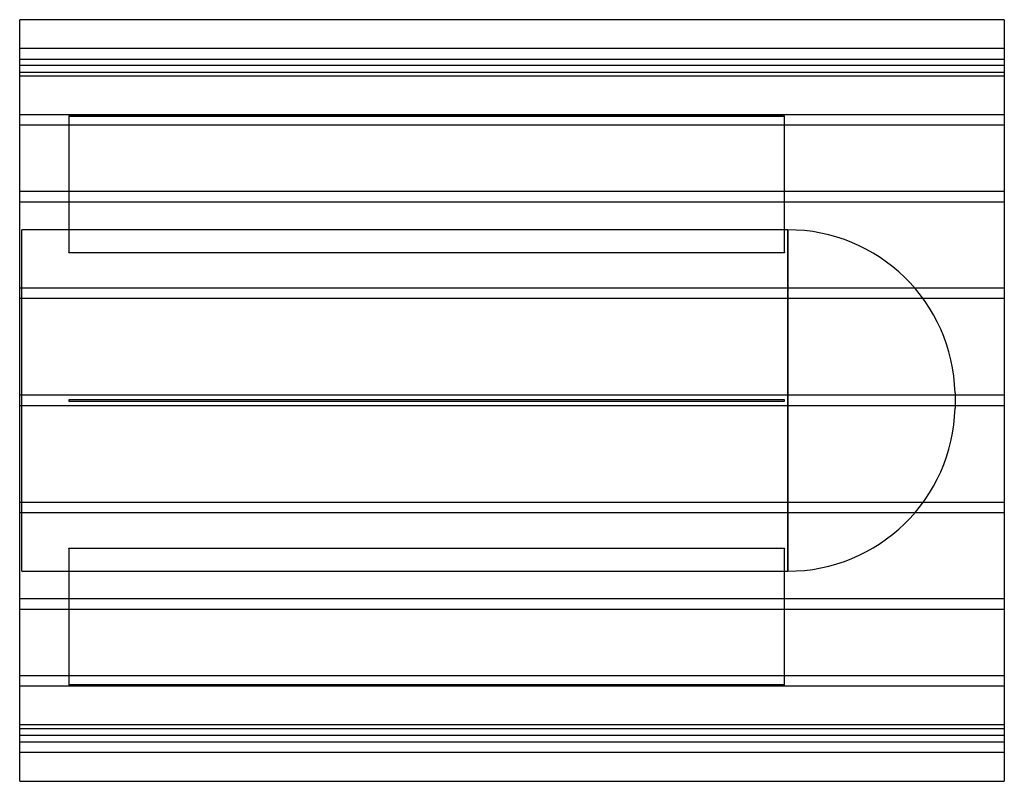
# Model space of a CAD drawing. Header units: millimetres. Extents: x -938 to 938, y -725 to 725.
import ezdxf

# ---------------------------------------------------------------- set-up
doc = ezdxf.new("R2010")
doc.units = ezdxf.units.MM
doc.layers.add('HIDDEN', color=7, linetype='Continuous')
doc.layers.add('THICK', color=7, linetype='Continuous')

msp = doc.modelspace()

# ---------------------------------------------------------------- linework, layer by layer
at = {"layer": 'HIDDEN'}
for p, q in [((937.5, 670), (-937.5, 670)), ((-937.5, 650), (937.5, 650)), ((937.5, 637.7), (-937.5, 637.7)), ((937.5, 637.7), (-937.5, 637.7)), ((-937.5, 625), (937.5, 625)), ((937.5, 617.7), (-937.5, 617.7)), ((937.5, 617.7), (-937.5, 617.7)), ((937.5, 544), (-937.5, 544)), ((937.5, 544), (-937.5, 544)), ((-843.8, 541.8), (518.8, 541.8)), ((-843.8, 541.8), (-843.8, 282)), ((518.8, 540.8), (-843.8, 540.8)), ((518.8, 282), (518.8, 541.8)), ((937.5, 524), (-937.5, 524)), ((937.5, 524), (-937.5, 524)), ((937.5, 397.9), (-937.5, 397.9)), ((937.5, 397.9), (-937.5, 397.9)), ((937.5, 377.9), (-937.5, 377.9)), ((937.5, 377.9), (-937.5, 377.9)), ((525.3, 325), (-933.5, 325)), ((-933.5, -325), (-933.5, 325)), ((525.3, 0), (525.3, 325)), ((525.3, 325), (525.3, -325)), ((-843.8, 282), (518.8, 282)), ((-843.8, 281), (-843.8, 282)), ((518.8, 282), (518.8, 281)), ((518.8, 281), (-843.8, 281)), ((937.5, 214), (-937.5, 214)), ((937.5, 214), (-937.5, 214)), ((937.5, 194), (-937.5, 194)), ((937.5, 194), (-937.5, 194)), ((937.5, 10), (-937.5, 10)), ((937.5, 10), (-937.5, 10)), ((-843.8, 1), (-843.8, 1)), ((-843.8, 1), (-843.8, -1)), ((518.8, 1), (-843.8, 1)), ((518.8, 1), (518.8, 1)), ((518.8, -1), (518.8, 1)), ((843.8, 14.5), (843.8, -14.5)), ((937.5, -10), (-937.5, -10)), ((937.5, -10), (-937.5, -10)), ((-843.8, -1), (-843.8, -1)), ((-843.8, -1), (518.8, -1)), ((518.8, -1), (518.8, -1)), ((525.3, -325), (525.3, 0)), ((937.5, -194), (-937.5, -194)), ((937.5, -194), (-937.5, -194)), ((937.5, -214), (-937.5, -214)), ((937.5, -214), (-937.5, -214)), ((-843.8, -282), (-843.8, -281)), ((-843.8, -281), (518.8, -281)), ((518.8, -281), (518.8, -282)), ((518.8, -282), (-843.8, -282)), ((-843.8, -282), (-843.8, -541.8)), ((518.8, -541.8), (518.8, -282)), ((-933.5, -325), (525.3, -325)), ((937.5, -377.9), (-937.5, -377.9)), ((937.5, -377.9), (-937.5, -377.9)), ((937.5, -397.9), (-937.5, -397.9)), ((937.5, -397.9), (-937.5, -397.9)), ((937.5, -524), (-937.5, -524)), ((937.5, -524), (-937.5, -524)), ((-843.8, -540.8), (518.8, -540.8)), ((518.8, -541.8), (-843.8, -541.8)), ((937.5, -544), (-937.5, -544)), ((937.5, -544), (-937.5, -544)), ((937.5, -617.7), (-937.5, -617.7)), ((937.5, -617.7), (-937.5, -617.7)), ((937.5, -625), (-937.5, -625)), ((937.5, -637.7), (-937.5, -637.7)), ((937.5, -637.7), (-937.5, -637.7)), ((-937.5, -650), (937.5, -650)), ((937.5, -670), (-937.5, -670))]:
    msp.add_line(p, q, dxfattribs=at)
for centre, start, end in [((525.3, 6.5), 1.4358, 90), ((525.3, -6.5), 270, 358.5642)]:
    msp.add_arc(centre, 318.5, start, end, dxfattribs=at)
at = {"layer": 'THICK'}
for p, q in [((937.5, 725), (-937.5, 725)), ((-937.5, -725), (-937.5, 725)), ((937.5, 725), (937.5, -725)), ((-937.5, -725), (937.5, -725))]:
    msp.add_line(p, q, dxfattribs=at)

doc.saveas('drawing.dxf')
